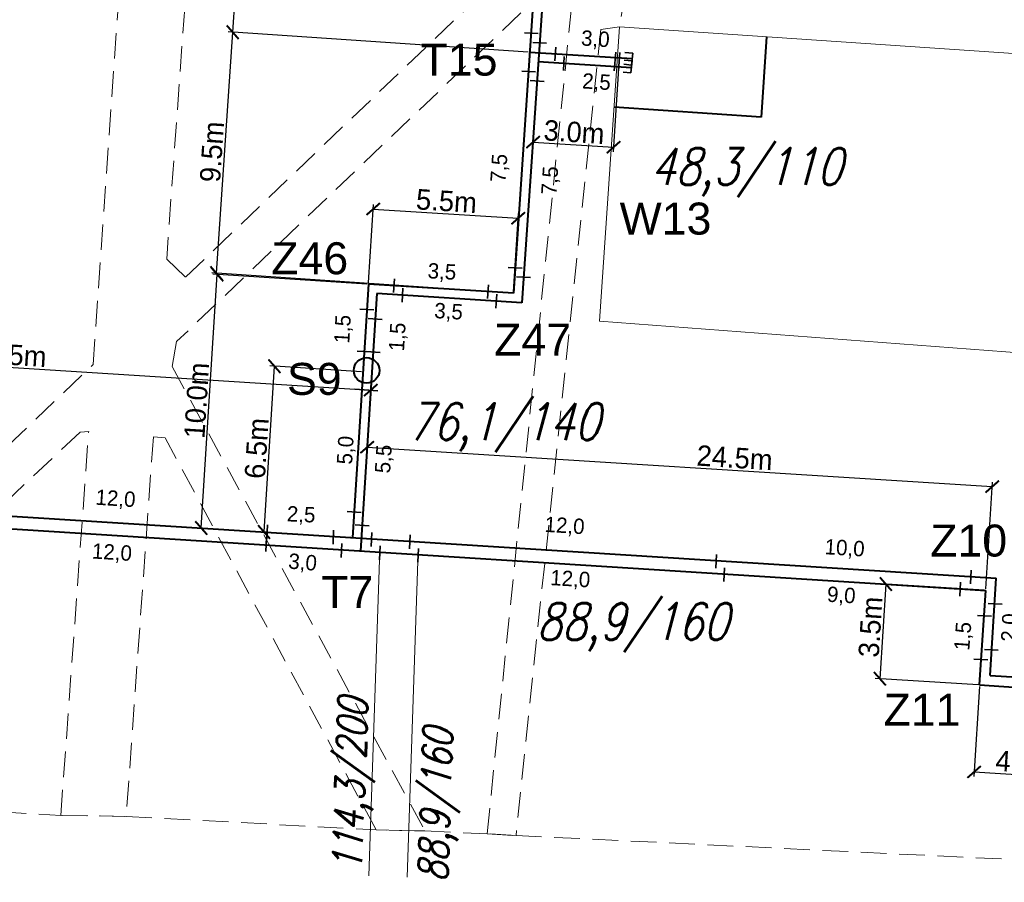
# Model space of a CAD drawing. Extents: x 6567519 to 6569315, y 5583523 to 5585607.
# Tile 30 of 67: x 6568470 to 6568508, y 5584075 to 5584109. Entities that reach past the tile are written whole.
import ezdxf
from ezdxf.enums import TextEntityAlignment as Align

# ---------------------------------------------------------------- set-up
doc = ezdxf.new("R2010")
doc.units = 0
doc.header["$PDSIZE"] = 0.75
doc.linetypes.add('GAK', pattern=[3.5, 2, -0.7, 0.1, -0.7])
doc.linetypes.add('PRZER2-1', pattern=[3, 2, -1])
doc.layers.get('0').update_dxf_attribs({"linetype": 'CONTINUOUS', "lineweight": 13})
doc.layers.get('Defpoints').update_dxf_attribs({"linetype": 'CONTINUOUS'})
for name, color, linetype, lineweight in [('alarm', 51, 'CONTINUOUS', 50), ('GESBZO', 7, 'CONTINUOUS', 50), ('GSSKOD', 7, 'PRZER2-1', 18), ('siec', 7, 'GAK', 70)]:
    doc.layers.add(name, color=color, linetype=linetype, lineweight=lineweight)
doc.styles.add('GEO-INFO', font='arial.ttf')
doc.styles.add('UZBROJENIE', font='SIMPLEX.shx', dxfattribs={"width": 0.8, "oblique": 15.00003, "height": 0.9})
doc.dimstyles.new('Kopia Standard', dxfattribs={"dimtxt": 0.6, "dimasz": 0.5, "dimexe": 0.18, "dimexo": 0.0625, "dimgap": 0.09, "dimtad": 1, "dimdec": 1, "dimrnd": 0.5, "dimzin": 0, "dimtxsty": 'Standard', "dimblk": 'ARCHTICK', "dimcen": 0.09, "dimse1": 1, "dimse2": 1, "dimsd1": 1, "dimsd2": 1, "dimadec": 0, "dimazin": 0, "dimtfac": 1, "dimtdec": 1, "dimtofl": 0, "dimtmove": 0, "dimatfit": 3, "dimfxl": 0, "dimtolj": 1, "dimtzin": 0, "dimarcsym": 0})
doc.dimstyles.new('Kopii (2) z Standard', dxfattribs={"dimtxt": 0.8, "dimasz": 0.5, "dimexe": 0.18, "dimexo": 0.0625, "dimgap": 0.09, "dimtad": 1, "dimdec": 1, "dimrnd": 0.5, "dimzin": 0, "dimdsep": 46, "dimtxsty": 'Standard', "dimblk": 'ARCHTICK', "dimcen": 0.09, "dimadec": 0, "dimazin": 0, "dimtfac": 1, "dimtdec": 1, "dimtofl": 0, "dimtmove": 0, "dimatfit": 3, "dimfxl": 0, "dimtolj": 1, "dimtzin": 0, "dimarcsym": 0})

# ---------------------------------------------------------------- blocks, each defined once
blk = doc.blocks.new('_ArchTick')
at = {"color": 0, "linetype": 'ByBlock', "const_width": 0.15}
blk.add_lwpolyline([(-0.5, -0.5), (0.5, 0.5)], dxfattribs=at)
blk = doc.blocks.new('*D96')
at = {"layer": 'Defpoints', "color": 0, "linetype": 'ByBlock', "lineweight": 20}
for p in [(6568483.58, 5584094.564), (6568454.796, 5584090.065), (6568483.183, 5584088.273)]:
    blk.add_point(p, dxfattribs=at)
at = {"layer": 'siec', "color": 0, "linetype": 'ByBlock', "lineweight": -2}
for p, q in [((6568454.8, 5584090.127), (6568455.205, 5584096.536)), ((6568455.193, 5584096.357), (6568483.58, 5584094.564)), ((6568483.187, 5584088.335), (6568483.592, 5584094.744))]:
    blk.add_line(p, q, dxfattribs=at)
at = {"layer": 'siec', "color": 0, "linetype": 'ByBlock', "lineweight": -2, "xscale": 0.5, "yscale": 0.5, "zscale": 0.5}
for p, rotation in [((6568455.193, 5584096.357), 176.3873446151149), ((6568483.58, 5584094.564), 356.3873446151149)]:
    blk.add_blockref('_ArchTick', p, dxfattribs=dict(at, rotation=rotation))
at = {"layer": 'siec', "color": 0, "linetype": 'ByBlock', "lineweight": 20, "insert": (6568469.418, 5584095.95), "char_height": 0.8, "attachment_point": 5, "rotation": 356.3873}
blk.add_mtext('\\A1;28.5m', dxfattribs=at)
blk = doc.blocks.new('*D97')
at = {"layer": 'Defpoints', "color": 0, "linetype": 'ByBlock', "lineweight": 20}
for p in [(6568477.579, 5584099.084), (6568483.493, 5584098.71), (6568482.865, 5584088.796)]:
    blk.add_point(p, dxfattribs=at)
at = {"layer": 'siec', "color": 0, "linetype": 'ByBlock', "lineweight": -2}
for p, q in [((6568483.431, 5584098.713), (6568477.399, 5584099.095)), ((6568476.951, 5584089.17), (6568477.579, 5584099.084)), ((6568482.803, 5584088.799), (6568476.771, 5584089.181))]:
    blk.add_line(p, q, dxfattribs=at)
at = {"layer": 'siec', "color": 0, "linetype": 'ByBlock', "lineweight": -2, "xscale": 0.5, "yscale": 0.5, "zscale": 0.5}
for p, rotation in [((6568477.579, 5584099.084), 86.377776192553), ((6568476.951, 5584089.17), 266.377776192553)]:
    blk.add_blockref('_ArchTick', p, dxfattribs=dict(at, rotation=rotation))
at = {"layer": 'siec', "color": 0, "linetype": 'ByBlock', "lineweight": 20, "insert": (6568476.776, 5584094.158), "char_height": 0.8, "attachment_point": 5, "rotation": 86.3778}
blk.add_mtext('\\A1;10.0m', dxfattribs=at)
blk = doc.blocks.new('*D98')
at = {"layer": 'Defpoints', "color": 0, "linetype": 'ByBlock', "lineweight": 20}
for p in [(6568489.347, 5584101.287), (6568483.491, 5584098.71), (6568489.161, 5584098.351)]:
    blk.add_point(p, dxfattribs=at)
at = {"layer": 'siec', "color": 0, "linetype": 'ByBlock', "lineweight": -2}
for p, q in [((6568483.495, 5584098.772), (6568483.689, 5584101.825)), ((6568483.677, 5584101.646), (6568489.347, 5584101.287)), ((6568489.165, 5584098.413), (6568489.358, 5584101.467))]:
    blk.add_line(p, q, dxfattribs=at)
at = {"layer": 'siec', "color": 0, "linetype": 'ByBlock', "lineweight": -2, "xscale": 0.5, "yscale": 0.5, "zscale": 0.5}
for p, rotation in [((6568483.677, 5584101.646), 176.3777761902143), ((6568489.347, 5584101.287), 356.3777761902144)]:
    blk.add_blockref('_ArchTick', p, dxfattribs=dict(at, rotation=rotation))
at = {"layer": 'siec', "color": 0, "linetype": 'ByBlock', "lineweight": 20, "insert": (6568486.543, 5584101.955), "char_height": 0.8, "attachment_point": 5, "rotation": 356.3778}
blk.add_mtext('\\A1;5.5m', dxfattribs=at)
blk = doc.blocks.new('*D99')
at = {"layer": 'Defpoints', "color": 0, "linetype": 'ByBlock', "lineweight": 20}
for p in [(6568478.182, 5584108.561), (6568489.8, 5584107.773), (6568489.161, 5584098.351)]:
    blk.add_point(p, dxfattribs=at)
at = {"layer": 'siec', "color": 0, "linetype": 'ByBlock', "lineweight": -2}
for p, q in [((6568477.543, 5584099.139), (6568478.182, 5584108.561)), ((6568489.738, 5584107.777), (6568478.003, 5584108.573)), ((6568489.099, 5584098.355), (6568477.364, 5584099.151))]:
    blk.add_line(p, q, dxfattribs=at)
at = {"layer": 'siec', "color": 0, "linetype": 'ByBlock', "lineweight": -2, "xscale": 0.5, "yscale": 0.5, "zscale": 0.5}
for p, rotation in [((6568478.182, 5584108.561), 86.11779016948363), ((6568477.543, 5584099.139), 266.1177901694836)]:
    blk.add_blockref('_ArchTick', p, dxfattribs=dict(at, rotation=rotation))
at = {"layer": 'siec', "color": 0, "linetype": 'ByBlock', "lineweight": 20, "insert": (6568477.374, 5584103.883), "char_height": 0.8, "attachment_point": 5, "rotation": 86.1178}
blk.add_mtext('\\A1;9.5m', dxfattribs=at)
blk = doc.blocks.new('*D100')
at = {"layer": 'Defpoints', "color": 0, "linetype": 'ByBlock', "lineweight": 20}
for p in [(6568490.128, 5584107.401), (6568493.275, 5584107.201), (6568493.075, 5584104.065)]:
    blk.add_point(p, dxfattribs=at)
at = {"layer": 'siec', "color": 0, "linetype": 'ByBlock', "lineweight": -2}
for p, q in [((6568490.124, 5584107.339), (6568489.916, 5584104.085)), ((6568493.271, 5584107.138), (6568493.064, 5584103.885)), ((6568489.928, 5584104.265), (6568493.075, 5584104.065))]:
    blk.add_line(p, q, dxfattribs=at)
at = {"layer": 'siec', "color": 0, "linetype": 'ByBlock', "lineweight": -2, "xscale": 0.5, "yscale": 0.5, "zscale": 0.5}
for p, rotation in [((6568489.928, 5584104.265), 176.3560712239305), ((6568493.075, 5584104.065), 356.3560712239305)]:
    blk.add_blockref('_ArchTick', p, dxfattribs=dict(at, rotation=rotation))
at = {"layer": 'siec', "color": 0, "linetype": 'ByBlock', "lineweight": 20, "insert": (6568491.533, 5584104.654), "char_height": 0.8, "attachment_point": 5, "rotation": 356.3561}
blk.add_mtext('\\A1;3.0m', dxfattribs=at)
blk = doc.blocks.new('*D101')
at = {"layer": 'Defpoints', "color": 0, "linetype": 'ByBlock', "lineweight": 20}
for p in [(6568507.882, 5584090.787), (6568483.183, 5584088.273), (6568507.626, 5584086.73)]:
    blk.add_point(p, dxfattribs=at)
at = {"layer": 'siec', "color": 0, "linetype": 'ByBlock', "lineweight": -2}
for p, q in [((6568483.187, 5584088.335), (6568483.451, 5584092.51)), ((6568483.439, 5584092.33), (6568507.882, 5584090.787)), ((6568507.63, 5584086.792), (6568507.893, 5584090.967))]:
    blk.add_line(p, q, dxfattribs=at)
at = {"layer": 'siec', "color": 0, "linetype": 'ByBlock', "lineweight": -2, "xscale": 0.5, "yscale": 0.5, "zscale": 0.5}
for p, rotation in [((6568483.439, 5584092.33), 176.387344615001), ((6568507.882, 5584090.787), 356.387344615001)]:
    blk.add_blockref('_ArchTick', p, dxfattribs=dict(at, rotation=rotation))
at = {"layer": 'siec', "color": 0, "linetype": 'ByBlock', "lineweight": 20, "insert": (6568497.81, 5584091.914), "char_height": 0.8, "attachment_point": 5, "rotation": 356.3873}
blk.add_mtext('\\A1;24.5m', dxfattribs=at)
blk = doc.blocks.new('*D102')
at = {"layer": 'Defpoints', "color": 0, "linetype": 'ByBlock', "lineweight": 20}
for p in [(6568507.626, 5584086.73), (6568503.487, 5584083.275), (6568507.392, 5584083.029)]:
    blk.add_point(p, dxfattribs=at)
at = {"layer": 'siec', "color": 0, "linetype": 'ByBlock', "lineweight": -2}
for p, q in [((6568503.721, 5584086.976), (6568503.487, 5584083.275)), ((6568507.563, 5584086.734), (6568503.541, 5584086.987)), ((6568507.33, 5584083.033), (6568503.307, 5584083.287))]:
    blk.add_line(p, q, dxfattribs=at)
at = {"layer": 'siec', "color": 0, "linetype": 'ByBlock', "lineweight": -2, "xscale": 0.5, "yscale": 0.5, "zscale": 0.5}
for p, rotation in [((6568503.721, 5584086.976), 86.38734461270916), ((6568503.487, 5584083.275), 266.3873446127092)]:
    blk.add_blockref('_ArchTick', p, dxfattribs=dict(at, rotation=rotation))
at = {"layer": 'siec', "color": 0, "linetype": 'ByBlock', "lineweight": 20, "insert": (6568503.124, 5584085.297), "char_height": 0.8, "attachment_point": 5, "rotation": 86.3873}
blk.add_mtext('\\A1;3.5m', dxfattribs=at)
blk = doc.blocks.new('*D103')
at = {"layer": 'Defpoints', "color": 0, "linetype": 'ByBlock', "lineweight": 20}
for p in [(6568507.388, 5584083.029), (6568511.38, 5584082.777), (6568511.165, 5584079.376)]:
    blk.add_point(p, dxfattribs=at)
at = {"layer": 'siec', "color": 0, "linetype": 'ByBlock', "lineweight": -2}
for p, q in [((6568507.384, 5584082.967), (6568507.162, 5584079.448)), ((6568511.376, 5584082.715), (6568511.154, 5584079.196)), ((6568507.173, 5584079.628), (6568511.165, 5584079.376))]:
    blk.add_line(p, q, dxfattribs=at)
at = {"layer": 'siec', "color": 0, "linetype": 'ByBlock', "lineweight": -2, "xscale": 0.5, "yscale": 0.5, "zscale": 0.5}
for p, rotation in [((6568507.173, 5584079.628), 176.3873446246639), ((6568511.165, 5584079.376), 356.3873446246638)]:
    blk.add_blockref('_ArchTick', p, dxfattribs=dict(at, rotation=rotation))
at = {"layer": 'siec', "color": 0, "linetype": 'ByBlock', "lineweight": 20, "insert": (6568509.2, 5584079.991), "char_height": 0.8, "attachment_point": 5, "rotation": 356.3873}
blk.add_mtext('\\A1;4.0m', dxfattribs=at)
blk = doc.blocks.new('*D314')
at = {"layer": 'Defpoints', "color": 0, "linetype": 'ByBlock', "lineweight": 20}
for p in [(6568482.132, 5584089.15), (6568479.529, 5584089.007), (6568482.12, 5584088.886)]:
    blk.add_point(p, dxfattribs=at)
at = {"layer": 'siec', "color": 0, "linetype": 'ByBlock', "lineweight": 20, "insert": (6568480.857, 5584089.65), "char_height": 0.6, "attachment_point": 5, "rotation": 357.3376}
blk.add_mtext('\\A1;2,5', dxfattribs=at)
blk = doc.blocks.new('*D315')
at = {"layer": 'Defpoints', "color": 0, "linetype": 'ByBlock', "lineweight": 20}
for p in [(6568479.494, 5584088.525), (6568482.434, 5584088.291), (6568482.349, 5584087.228)]:
    blk.add_point(p, dxfattribs=at)
at = {"layer": 'siec', "color": 0, "linetype": 'ByBlock', "lineweight": 20, "insert": (6568480.914, 5584087.784), "char_height": 0.6, "attachment_point": 5, "rotation": 355.4366}
blk.add_mtext('\\A1;3,0', dxfattribs=at)
blk = doc.blocks.new('*D316')
at = {"layer": 'Defpoints', "color": 0, "linetype": 'ByBlock', "lineweight": 20}
for p in [(6568467.517, 5584089.282), (6568479.493, 5584088.506), (6568467.442, 5584088.121)]:
    blk.add_point(p, dxfattribs=at)
at = {"layer": 'siec', "color": 0, "linetype": 'ByBlock', "lineweight": 20, "insert": (6568473.458, 5584088.172), "char_height": 0.6, "attachment_point": 5, "rotation": 356.2938}
blk.add_mtext('\\A1;12,0', dxfattribs=at)
blk = doc.blocks.new('*D317')
at = {"layer": 'Defpoints', "color": 0, "linetype": 'ByBlock', "lineweight": 20}
for p in [(6568467.553, 5584089.78), (6568479.557, 5584089.45), (6568479.529, 5584089.007)]:
    blk.add_point(p, dxfattribs=at)
at = {"layer": 'siec', "color": 0, "linetype": 'ByBlock', "lineweight": 20, "insert": (6568473.598, 5584090.276), "char_height": 0.6, "attachment_point": 5, "rotation": 356.3071}
blk.add_mtext('\\A1;12,0', dxfattribs=at)
blk = doc.blocks.new('*D320')
at = {"layer": 'Defpoints', "color": 0, "linetype": 'ByBlock', "lineweight": 20}
for p in [(6568483.231, 5584094.578), (6568482.936, 5584089.793), (6568482.952, 5584089.792)]:
    blk.add_point(p, dxfattribs=at)
at = {"layer": 'siec', "color": 0, "linetype": 'ByBlock', "lineweight": 20, "insert": (6568482.636, 5584092.212), "char_height": 0.6, "attachment_point": 5, "rotation": 86.6748}
blk.add_mtext('\\A1;5,0', dxfattribs=at)
blk = doc.blocks.new('*D321')
at = {"layer": 'Defpoints', "color": 0, "linetype": 'ByBlock', "lineweight": 20}
for p in [(6568483.585, 5584094.556), (6568483.246, 5584089.271), (6568484.395, 5584089.197)]:
    blk.add_point(p, dxfattribs=at)
at = {"layer": 'siec', "color": 0, "linetype": 'ByBlock', "lineweight": 20, "insert": (6568484.126, 5584091.868), "char_height": 0.6, "attachment_point": 5, "rotation": 86.3353}
blk.add_mtext('\\A1;5,5', dxfattribs=at)
blk = doc.blocks.new('*D322')
at = {"layer": 'Defpoints', "color": 0, "linetype": 'ByBlock', "lineweight": 20}
for p in [(6568483.429, 5584097.717), (6568482.92, 5584096.099), (6568483.333, 5584096.075)]:
    blk.add_point(p, dxfattribs=at)
at = {"layer": 'siec', "color": 0, "linetype": 'ByBlock', "lineweight": 20, "insert": (6568482.528, 5584096.946), "char_height": 0.6, "attachment_point": 5, "rotation": 86.6748}
blk.add_mtext('\\A1;1,5', dxfattribs=at)
blk = doc.blocks.new('*D323')
at = {"layer": 'Defpoints', "color": 0, "linetype": 'ByBlock', "lineweight": 20}
for p in [(6568483.756, 5584097.346), (6568483.681, 5584096.053), (6568485.071, 5584095.972)]:
    blk.add_point(p, dxfattribs=at)
at = {"layer": 'siec', "color": 0, "linetype": 'ByBlock', "lineweight": 20, "insert": (6568484.669, 5584096.644), "char_height": 0.6, "attachment_point": 5, "rotation": 86.6748}
blk.add_mtext('\\A1;1,5', dxfattribs=at)
blk = doc.blocks.new('*D324')
at = {"layer": 'Defpoints', "color": 0, "linetype": 'ByBlock', "lineweight": 20}
for p in [(6568484.49, 5584098.623), (6568488.163, 5584098.409), (6568488.174, 5584098.603)]:
    blk.add_point(p, dxfattribs=at)
at = {"layer": 'siec', "color": 0, "linetype": 'ByBlock', "lineweight": 20, "insert": (6568486.363, 5584099.15), "char_height": 0.6, "attachment_point": 5, "rotation": 356.6635}
blk.add_mtext('\\A1;3,5', dxfattribs=at)
blk = doc.blocks.new('*D325')
at = {"layer": 'Defpoints', "color": 0, "linetype": 'ByBlock', "lineweight": 20}
for p in [(6568484.818, 5584098.275), (6568488.491, 5584098.061), (6568488.432, 5584097.048)]:
    blk.add_point(p, dxfattribs=at)
at = {"layer": 'siec', "color": 0, "linetype": 'ByBlock', "lineweight": 20, "insert": (6568486.621, 5584097.594), "char_height": 0.6, "attachment_point": 5, "rotation": 356.6635}
blk.add_mtext('\\A1;3,5', dxfattribs=at)
blk = doc.blocks.new('*D326')
at = {"layer": 'Defpoints', "color": 0, "linetype": 'ByBlock', "lineweight": 20}
for p in [(6568490.8, 5584107.709), (6568493.853, 5584107.714), (6568493.839, 5584107.51)]:
    blk.add_point(p, dxfattribs=at)
at = {"layer": 'siec', "color": 0, "linetype": 'ByBlock', "lineweight": 20, "insert": (6568492.362, 5584108.252), "char_height": 0.6, "attachment_point": 5, "rotation": 356.253}
blk.add_mtext('\\A1;3,0', dxfattribs=at)
blk = doc.blocks.new('*D327')
at = {"layer": 'Defpoints', "color": 0, "linetype": 'ByBlock', "lineweight": 20}
for p in [(6568491.127, 5584107.338), (6568493.77, 5584107.169), (6568493.699, 5584106.051)]:
    blk.add_point(p, dxfattribs=at)
at = {"layer": 'siec', "color": 0, "linetype": 'ByBlock', "lineweight": 20, "insert": (6568492.405, 5584106.574), "char_height": 0.6, "attachment_point": 5, "rotation": 356.3479}
blk.add_mtext('\\A1;2,5', dxfattribs=at)
blk = doc.blocks.new('*D328')
at = {"layer": 'Defpoints', "color": 0, "linetype": 'ByBlock', "lineweight": 20}
for p in [(6568489.75, 5584107.024), (6568488.82, 5584099.376), (6568489.224, 5584099.349)]:
    blk.add_point(p, dxfattribs=at)
at = {"layer": 'siec', "color": 0, "linetype": 'ByBlock', "lineweight": 20, "insert": (6568488.644, 5584103.244), "char_height": 0.6, "attachment_point": 5, "rotation": 86.0828}
blk.add_mtext('\\A1;7,5', dxfattribs=at)
blk = doc.blocks.new('*D329')
at = {"layer": 'Defpoints', "color": 0, "linetype": 'ByBlock', "lineweight": 20}
for p in [(6568490.085, 5584106.652), (6568491.338, 5584106.565), (6568489.551, 5584098.977)]:
    blk.add_point(p, dxfattribs=at)
at = {"layer": 'siec', "color": 0, "linetype": 'ByBlock', "lineweight": 20, "insert": (6568490.632, 5584102.758), "char_height": 0.6, "attachment_point": 5, "rotation": 86.0248}
blk.add_mtext('\\A1;7,5', dxfattribs=at)
blk = doc.blocks.new('*D330')
at = {"layer": 'Defpoints', "color": 0, "linetype": 'ByBlock', "lineweight": 20}
for p in [(6568485.112, 5584088.654), (6568497.119, 5584088.399), (6568497.088, 5584087.898)]:
    blk.add_point(p, dxfattribs=at)
at = {"layer": 'siec', "color": 0, "linetype": 'ByBlock', "lineweight": 20, "insert": (6568491.159, 5584089.216), "char_height": 0.6, "attachment_point": 5, "rotation": 356.3873}
blk.add_mtext('\\A1;12,0', dxfattribs=at)
blk = doc.blocks.new('*D331')
at = {"layer": 'Defpoints', "color": 0, "linetype": 'ByBlock', "lineweight": 20}
for p in [(6568485.428, 5584088.102), (6568497.406, 5584087.375), (6568497.342, 5584086.333)]:
    blk.add_point(p, dxfattribs=at)
at = {"layer": 'siec', "color": 0, "linetype": 'ByBlock', "lineweight": 20, "insert": (6568491.38, 5584087.135), "char_height": 0.6, "attachment_point": 5, "rotation": 356.5275}
blk.add_mtext('\\A1;12,0', dxfattribs=at)
blk = doc.blocks.new('*D334')
at = {"layer": 'Defpoints', "color": 0, "linetype": 'ByBlock', "lineweight": 20}
for p in [(6568497.086, 5584087.868), (6568507.061, 5584087.603), (6568507.041, 5584087.269)]:
    blk.add_point(p, dxfattribs=at)
at = {"layer": 'siec', "color": 0, "linetype": 'ByBlock', "lineweight": 20, "insert": (6568502.11, 5584088.342), "char_height": 0.6, "attachment_point": 5, "rotation": 356.5559}
blk.add_mtext('\\A1;10,0', dxfattribs=at)
blk = doc.blocks.new('*D335')
at = {"layer": 'Defpoints', "color": 0, "linetype": 'ByBlock', "lineweight": 20}
for p in [(6568497.406, 5584087.375), (6568506.627, 5584086.793), (6568506.562, 5584085.767)]:
    blk.add_point(p, dxfattribs=at)
at = {"layer": 'siec', "color": 0, "linetype": 'ByBlock', "lineweight": 20, "insert": (6568501.979, 5584086.497), "char_height": 0.6, "attachment_point": 5, "rotation": 356.3873}
blk.add_mtext('\\A1;9,0', dxfattribs=at)
blk = doc.blocks.new('*D336')
at = {"layer": 'Defpoints', "color": 0, "linetype": 'ByBlock', "lineweight": 20}
for p in [(6568507.581, 5584085.731), (6568507.157, 5584084.051), (6568507.452, 5584084.029)]:
    blk.add_point(p, dxfattribs=at)
at = {"layer": 'siec', "color": 0, "linetype": 'ByBlock', "lineweight": 20, "insert": (6568506.782, 5584084.935), "char_height": 0.6, "attachment_point": 5, "rotation": 85.6837}
blk.add_mtext('\\A1;1,5', dxfattribs=at)
blk = doc.blocks.new('*D337')
at = {"layer": 'Defpoints', "color": 0, "linetype": 'ByBlock', "lineweight": 20}
for p in [(6568507.994, 5584086.207), (6568507.899, 5584084.403), (6568508.997, 5584084.346)]:
    blk.add_point(p, dxfattribs=at)
at = {"layer": 'siec', "color": 0, "linetype": 'ByBlock', "lineweight": 20, "insert": (6568508.605, 5584085.271), "char_height": 0.6, "attachment_point": 5, "rotation": 86.9926}
blk.add_mtext('\\A1;2,0', dxfattribs=at)
blk = doc.blocks.new('*D447')
at = {"layer": 'Defpoints', "color": 0, "linetype": 'ByBlock', "lineweight": 20}
for p in [(6568479.815, 5584095.497), (6568483.275, 5584095.279), (6568482.865, 5584088.796)]:
    blk.add_point(p, dxfattribs=at)
at = {"layer": 'siec', "color": 0, "linetype": 'ByBlock', "lineweight": -2}
for p, q in [((6568479.406, 5584089.014), (6568479.815, 5584095.497)), ((6568483.212, 5584095.283), (6568479.636, 5584095.509)), ((6568482.803, 5584088.799), (6568479.226, 5584089.025))]:
    blk.add_line(p, q, dxfattribs=at)
at = {"layer": 'siec', "color": 0, "linetype": 'ByBlock', "lineweight": -2, "xscale": 0.5, "yscale": 0.5, "zscale": 0.5}
for p, rotation in [((6568479.815, 5584095.497), 86.38734461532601), ((6568479.406, 5584089.014), 266.387344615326)]:
    blk.add_blockref('_ArchTick', p, dxfattribs=dict(at, rotation=rotation))
at = {"layer": 'siec', "color": 0, "linetype": 'ByBlock', "lineweight": 20, "insert": (6568479.122, 5584092.286), "char_height": 0.8, "attachment_point": 5, "rotation": 86.3873}
blk.add_mtext('\\A1;6.5m', dxfattribs=at)
blk = doc.blocks.new('*D448')
at = {"layer": 'Defpoints', "color": 0, "linetype": 'ByBlock', "lineweight": 20}
for p in [(6568478.561, 5584114.146), (6568490.179, 5584113.357), (6568489.8, 5584107.773)]:
    blk.add_point(p, dxfattribs=at)
at = {"layer": 'siec', "color": 0, "linetype": 'ByBlock', "lineweight": -2}
for p, q in [((6568478.182, 5584108.561), (6568478.561, 5584114.146)), ((6568490.117, 5584113.362), (6568478.382, 5584114.158)), ((6568489.738, 5584107.777), (6568478.003, 5584108.573))]:
    blk.add_line(p, q, dxfattribs=at)
at = {"layer": 'siec', "color": 0, "linetype": 'ByBlock', "lineweight": -2, "xscale": 0.5, "yscale": 0.5, "zscale": 0.5}
for p, rotation in [((6568478.561, 5584114.146), 86.11779018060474), ((6568478.182, 5584108.561), 266.1177901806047)]:
    blk.add_blockref('_ArchTick', p, dxfattribs=dict(at, rotation=rotation))
at = {"layer": 'siec', "color": 0, "linetype": 'ByBlock', "lineweight": 20, "insert": (6568477.883, 5584111.387), "char_height": 0.8, "attachment_point": 5, "rotation": 86.1178}
blk.add_mtext('\\A1;5.5m', dxfattribs=at)
blk = doc.blocks.new('*D466')
at = {"layer": 'Defpoints', "color": 0, "linetype": 'ByBlock', "lineweight": 20}
for p in [(6568490.129, 5584112.609), (6568489.337, 5584108.556), (6568489.851, 5584108.521)]:
    blk.add_point(p, dxfattribs=at)
at = {"layer": 'siec', "color": 0, "linetype": 'ByBlock', "lineweight": 20, "insert": (6568489.037, 5584110.63), "char_height": 0.6, "attachment_point": 5, "rotation": 86.1178}
blk.add_mtext('\\A1;4,0', dxfattribs=at)
blk = doc.blocks.new('*D467')
at = {"layer": 'Defpoints', "color": 0, "linetype": 'ByBlock', "lineweight": 20}
for p in [(6568490.451, 5584112.238), (6568490.178, 5584108.149), (6568491.557, 5584108.058)]:
    blk.add_point(p, dxfattribs=at)
at = {"layer": 'siec', "color": 0, "linetype": 'ByBlock', "lineweight": 20, "insert": (6568491.254, 5584110.131), "char_height": 0.6, "attachment_point": 5, "rotation": 86.188}
blk.add_mtext('\\A1;4,0', dxfattribs=at)

msp = doc.modelspace()

# ---------------------------------------------------------------- linework, layer by layer
at = {"layer": 'GESBZO', "color": 7, "linetype": 'Continuous', "lineweight": 20, "elevation": 10.18}
msp.add_lwpolyline([(6568510.47, 5584104.93), (6568530.1, 5584103.63), (6568529.29, 5584092.09), (6568509.6, 5584093.44), (6568509.79, 5584095.95), (6568492.52, 5584097.26), (6568493.31, 5584108.77), (6568510.64, 5584107.6)], close=True, dxfattribs=at)
at = {"layer": 'GSSKOD', "color": 7, "linetype": 'PRZER2-1', "lineweight": 20, "ltscale": 0.5, "elevation": 10.18}
for points in [[(6568455.29, 5584078.92), (6568472.72, 5584095.56), (6568474.7, 5584123.83), (6568473.49, 5584125.74), (6568458.66, 5584126.8)], [(6568476.52, 5584112.51), (6568475.6, 5584099.68), (6568476.34, 5584098.98), (6568490.73, 5584112.75)], [(6568493.54, 5584110.16), (6568493.31, 5584108.77), (6568492.58, 5584108.67), (6568489.26, 5584077.14), (6568488.13, 5584077.21), (6568491.62, 5584111.39), (6568475.99, 5584096.46), (6568475.81, 5584095.49), (6568485.7, 5584077.32), (6568483.79, 5584077.36), (6568475.54, 5584092.7), (6568475.08, 5584092.74), (6568474.02, 5584077.89), (6568471.46, 5584077.93), (6568472.55, 5584092.94), (6568472.22, 5584092.92), (6568457.12, 5584078.74)], [(6568391.46, 5584084.99), (6568455.29, 5584078.92), (6568457.12, 5584078.74), (6568471.46, 5584077.93), (6568474.02, 5584077.89), (6568483.79, 5584077.36), (6568485.7, 5584077.32), (6568488.13, 5584077.21), (6568489.26, 5584077.14), (6568512.66, 5584076.01), (6568514.706, 5584075.918), (6568538.01, 5584074.87), (6568539.27, 5584076.24), (6568539.96, 5584083.71), (6568542.58, 5584083.57), (6568549.84, 5584083.1), (6568553.2, 5584082.92), (6568553.49, 5584082.73), (6568553.36, 5584075.15)]]:
    msp.add_lwpolyline(points, dxfattribs=at)
at = {"layer": 'siec', "linetype": 'ByBlock', "lineweight": 40}
for p, q in [((6568490.336, 5584115.662), (6568489.161, 5584098.351)), ((6568490.707, 5584115.935), (6568489.488, 5584097.979)), ((6568499.056, 5584108.382), (6568498.843, 5584105.239)), ((6568493.804, 5584107.518), (6568489.8, 5584107.773)), ((6568493.77, 5584107.169), (6568490.128, 5584107.401)), ((6568498.843, 5584105.239), (6568493.095, 5584105.634)), ((6568483.491, 5584098.71), (6568482.865, 5584088.796)), ((6568489.161, 5584098.351), (6568483.491, 5584098.71)), ((6568483.819, 5584098.338), (6568483.183, 5584088.273)), ((6568489.488, 5584097.979), (6568483.819, 5584098.338)), ((6568449.115, 5584090.926), (6568508.039, 5584087.206)), ((6568449.581, 5584090.394), (6568507.626, 5584086.73)), ((6568507.795, 5584083.406), (6568508.039, 5584087.206)), ((6568507.388, 5584083.029), (6568507.626, 5584086.73)), ((6568507.795, 5584083.406), (6568511.006, 5584083.203)), ((6568507.388, 5584083.029), (6568511.38, 5584082.777))]:
    msp.add_line(p, q, dxfattribs=at)
at = {"layer": 'siec', "color": 0, "linetype": 'Continuous', "lineweight": 35}
for p, q in [((6568489.588, 5584108.536), (6568490.13, 5584108.505)), ((6568489.915, 5584108.165), (6568490.457, 5584108.133)), ((6568490.784, 5584107.438), (6568490.816, 5584107.98)), ((6568491.111, 5584107.067), (6568491.143, 5584107.609)), ((6568489.486, 5584107.04), (6568490.028, 5584107.008)), ((6568489.814, 5584106.668), (6568490.356, 5584106.637)), ((6568488.953, 5584099.364), (6568489.495, 5584099.333)), ((6568484.475, 5584098.375), (6568484.507, 5584098.917)), ((6568489.28, 5584098.993), (6568489.822, 5584098.962)), ((6568484.802, 5584098.004), (6568484.834, 5584098.546)), ((6568488.147, 5584098.143), (6568488.179, 5584098.685)), ((6568488.474, 5584097.772), (6568488.506, 5584098.314)), ((6568483.158, 5584097.733), (6568483.7, 5584097.701)), ((6568483.485, 5584097.362), (6568484.027, 5584097.33)), ((6568483.054, 5584096.091), (6568483.596, 5584096.06)), ((6568483.403, 5584096.069), (6568483.945, 5584096.038)), ((6568482.96, 5584094.594), (6568483.502, 5584094.563)), ((6568483.314, 5584094.572), (6568483.856, 5584094.54)), ((6568482.657, 5584089.809), (6568483.199, 5584089.778)), ((6568479.517, 5584088.752), (6568479.542, 5584089.295)), ((6568482.104, 5584088.542), (6568482.129, 5584089.085)), ((6568482.975, 5584089.287), (6568483.517, 5584089.255)), ((6568479.481, 5584088.254), (6568479.506, 5584088.797)), ((6568483.601, 5584088.448), (6568483.626, 5584088.99)), ((6568485.098, 5584088.353), (6568485.123, 5584088.896)), ((6568482.421, 5584088.02), (6568482.447, 5584088.562)), ((6568483.918, 5584087.925), (6568483.944, 5584088.467)), ((6568485.415, 5584087.831), (6568485.441, 5584088.373)), ((6568497.074, 5584087.597), (6568497.099, 5584088.139)), ((6568497.392, 5584087.074), (6568497.417, 5584087.617)), ((6568507.027, 5584086.982), (6568507.053, 5584087.525)), ((6568506.614, 5584086.506), (6568506.639, 5584087.048)), ((6568507.723, 5584086.221), (6568508.265, 5584086.193)), ((6568507.31, 5584085.745), (6568507.852, 5584085.716)), ((6568507.575, 5584084.42), (6568508.117, 5584084.392)), ((6568507.168, 5584084.043), (6568507.71, 5584084.015))]:
    msp.add_line(p, q, dxfattribs=at)
at = {"layer": 'siec', "color": 0, "linetype": 'ByBlock', "lineweight": 35}
for p, q in [((6568493.163, 5584107.78), (6568493.101, 5584107.057)), ((6568493.324, 5584107.771), (6568493.262, 5584107.047)), ((6568493.519, 5584107.773), (6568493.827, 5584107.742)), ((6568493.781, 5584107.277), (6568493.827, 5584107.742)), ((6568493.474, 5584107.308), (6568493.781, 5584107.277)), ((6568493.49, 5584107.467), (6568493.797, 5584107.437)), ((6568493.751, 5584106.972), (6568493.797, 5584107.437)), ((6568493.444, 5584107.002), (6568493.751, 5584106.972))]:
    msp.add_line(p, q, dxfattribs=at)
at = {"layer": 'siec', "color": 0, "linetype": 'Continuous', "lineweight": 20}
for p, q in [((6568483.918, 5584087.925), (6568483.501, 5584075.569)), ((6568485.417, 5584087.869), (6568485, 5584075.513))]:
    msp.add_line(p, q, dxfattribs=at)
at = {"layer": 'siec', "color": 0, "linetype": 'ByBlock', "lineweight": 40}
msp.add_circle((6568483.417, 5584095.332), 0.5, dxfattribs=at)

# ---------------------------------------------------------------- texts
at = {"layer": 'alarm', "color": 0, "linetype": 'Continuous', "lineweight": 30, "style": 'GEO-INFO'}
for s, p in [('T15', (6568487.032, 5584107.481, 10.8)), ('W13', (6568495.105, 5584101.273, 0.62)), ('Z46', (6568481.193, 5584099.72, 0.62)), ('Z47', (6568489.909, 5584096.538, 10.8)), ('Z10', (6568506.959, 5584088.678, 1.28)), ('T7', (6568482.663, 5584086.664, -9.52)), ('Z11', (6568505.135, 5584082.063, -9.52))]:
    msp.add_text(s, height=1.25, dxfattribs=at).set_placement(p, align=Align.MIDDLE)
at = {"layer": 'alarm', "color": 0, "lineweight": 30, "style": 'UZBROJENIE', "oblique": 15, "width": 0.8}
for s, p in [('48,3/110', (6568494.51, 5584102.59)), ('76,1/140', (6568485.027, 5584092.61, 10.14)), ('88,9/160', (6568490.066, 5584084.794, 10.18))]:
    msp.add_text(s, height=1.44, dxfattribs=at).set_placement(p)
at = {"layer": 'alarm', "color": 6, "linetype": 'Continuous', "lineweight": 30, "style": 'GEO-INFO'}
msp.add_text('S9', height=1.25, dxfattribs=at).set_placement((6568481.373, 5584095.002, 10.76), align=Align.MIDDLE)
at = {"layer": 'alarm', "color": 0, "lineweight": 35, "style": 'UZBROJENIE', "oblique": 15, "width": 0.8}
for s, p in [('114,3/200', (6568483.23, 5584075.712)), ('88,9/160', (6568486.579, 5584075.32))]:
    msp.add_text(s, height=1.152, rotation=88.028, dxfattribs=at).set_placement(p)

# ---------------------------------------------------------------- dimensions: what is measured, and where the dimension line sits
at = {"layer": 'siec', "linetype": 'ByBlock', "lineweight": 20}
dim = msp.add_aligned_dim(p1=(6568489.8, 5584107.773), p2=(6568490.179, 5584113.357), distance=11.645, dimstyle='Kopii (2) z Standard', override={"dimpost": 'm'}, dxfattribs=at)
dim.commit()
dim.dimension.update_dxf_attribs({"geometry": '*D448', "text_midpoint": (6568477.883, 5584111.387)})
for p1, p2, distance, picture, middle in [((6568490.129, 5584112.609), (6568489.851, 5584108.521), -0.515, '*D466', (6568489.037, 5584110.63)), ((6568490.451, 5584112.238), (6568490.178, 5584108.149), 1.382, '*D467', (6568491.254, 5584110.131))]:
    dim = msp.add_aligned_dim(p1=p1, p2=p2, distance=distance, dimstyle='Kopia Standard', dxfattribs=at)
    dim.commit()
    dim.dimension.update_dxf_attribs({"geometry": picture, "text_midpoint": middle})
at = {"layer": 'siec', "color": 0, "linetype": 'ByBlock', "lineweight": 20}
for p1, p2, distance, dimstyle, override, picture, middle in [((6568489.161, 5584098.351), (6568489.8, 5584107.773), 11.645, 'Kopii (2) z Standard', {"dimpost": 'm'}, '*D99', (6568477.374, 5584103.883)), ((6568490.8, 5584107.709), (6568493.839, 5584107.51), 0.204, 'Kopia Standard', {"dimfxl": 1.25}, '*D326', (6568492.362, 5584108.252)), ((6568490.128, 5584107.401), (6568493.275, 5584107.201), -3.142, 'Kopii (2) z Standard', {"dimpost": 'm'}, '*D100', (6568491.533, 5584104.654)), ((6568491.127, 5584107.338), (6568493.77, 5584107.169), -1.121, 'Kopia Standard', {"dimfxl": 1.25}, '*D327', (6568492.405, 5584106.574)), ((6568489.75, 5584107.024), (6568489.224, 5584099.349), -0.404, 'Kopia Standard', {"dimfxl": 1.25}, '*D328', (6568488.644, 5584103.244)), ((6568489.551, 5584098.977), (6568490.085, 5584106.652), -1.256, 'Kopia Standard', {"dimfxl": 1.25}, '*D329', (6568490.632, 5584102.758)), ((6568483.491, 5584098.71), (6568489.161, 5584098.351), 2.942, 'Kopii (2) z Standard', {"dimpost": 'm'}, '*D98', (6568486.543, 5584101.955)), ((6568484.49, 5584098.623), (6568488.163, 5584098.409), 0.195, 'Kopia Standard', {"dimfxl": 1.25}, '*D324', (6568486.363, 5584099.15)), ((6568482.865, 5584088.796), (6568483.493, 5584098.71), 5.926, 'Kopii (2) z Standard', {"dimpost": 'm'}, '*D97', (6568476.776, 5584094.158)), ((6568484.818, 5584098.275), (6568488.491, 5584098.061), -1.015, 'Kopia Standard', {"dimfxl": 1.25}, '*D325', (6568486.621, 5584097.594)), ((6568483.429, 5584097.717), (6568483.333, 5584096.075), -0.414, 'Kopia Standard', {"dimfxl": 1.25}, '*D322', (6568482.528, 5584096.946)), ((6568483.756, 5584097.346), (6568483.681, 5584096.053), 1.392, 'Kopia Standard', {"dimfxl": 1.25}, '*D323', (6568484.669, 5584096.644)), ((6568454.796, 5584090.065), (6568483.183, 5584088.273), 6.304, 'Kopii (2) z Standard', {"dimpost": 'm'}, '*D96', (6568469.418, 5584095.95)), ((6568482.865, 5584088.796), (6568483.275, 5584095.279), 3.466, 'Kopii (2) z Standard', {"dimpost": 'm'}, '*D447', (6568479.122, 5584092.286)), ((6568483.231, 5584094.578), (6568482.952, 5584089.792), -0.017, 'Kopia Standard', {"dimfxl": 1.25}, '*D320', (6568482.636, 5584092.212)), ((6568483.585, 5584094.556), (6568483.246, 5584089.271), 1.152, 'Kopia Standard', {"dimfxl": 1.25}, '*D321', (6568484.126, 5584091.868)), ((6568467.553, 5584089.78), (6568479.529, 5584089.007), 0.444, 'Kopia Standard', {"dimfxl": 1.25}, '*D317', (6568473.598, 5584090.276)), ((6568479.529, 5584089.007), (6568482.12, 5584088.886), 0.264, 'Kopia Standard', {"dimfxl": 1.25}, '*D314', (6568480.857, 5584089.65)), ((6568485.112, 5584088.654), (6568497.088, 5584087.898), 0.502, 'Kopia Standard', {"dimfxl": 1.25}, '*D330', (6568491.159, 5584089.216)), ((6568479.493, 5584088.506), (6568467.517, 5584089.282), 1.163, 'Kopia Standard', {"dimfxl": 1.25}, '*D316', (6568473.458, 5584088.172)), ((6568497.086, 5584087.868), (6568507.041, 5584087.269), 0.335, 'Kopia Standard', {"dimfxl": 1.25}, '*D334', (6568502.11, 5584088.342)), ((6568479.494, 5584088.525), (6568482.434, 5584088.291), -1.066, 'Kopia Standard', {"dimfxl": 1.25}, '*D315', (6568480.914, 5584087.784)), ((6568485.428, 5584088.102), (6568497.406, 5584087.375), -1.044, 'Kopia Standard', {"dimfxl": 1.25}, '*D331', (6568491.38, 5584087.135)), ((6568497.406, 5584087.375), (6568506.627, 5584086.793), -1.028, 'Kopia Standard', {"dimfxl": 1.25}, '*D335', (6568501.979, 5584086.497)), ((6568507.994, 5584086.207), (6568507.899, 5584084.403), 1.099, 'Kopia Standard', {"dimfxl": 1.25}, '*D337', (6568508.605, 5584085.271)), ((6568507.581, 5584085.731), (6568507.452, 5584084.029), -0.296, 'Kopia Standard', {"dimfxl": 1.25}, '*D336', (6568506.782, 5584084.935)), ((6568507.388, 5584083.029), (6568511.38, 5584082.777), -3.408, 'Kopii (2) z Standard', {"dimpost": 'm'}, '*D103', (6568509.2, 5584079.991))]:
    dim = msp.add_aligned_dim(p1=p1, p2=p2, distance=distance, dimstyle=dimstyle, override=override, dxfattribs=at)
    dim.commit()
    dim.dimension.update_dxf_attribs({"geometry": picture, "text_midpoint": middle})
for base, p1, p2, angle, picture, middle in [((6568507.882, 5584090.787), (6568483.183, 5584088.273), (6568507.626, 5584086.73), 356.3873, '*D101', (6568497.779, 5584091.425)), ((6568503.487, 5584083.275), (6568507.626, 5584086.73), (6568507.392, 5584083.029), 266.3873, '*D102', (6568503.613, 5584085.266))]:
    dim = msp.add_linear_dim(base=base, p1=p1, p2=p2, angle=angle, dimstyle='Kopii (2) z Standard', override={"dimpost": 'm'}, dxfattribs=at)
    dim.commit()
    dim.dimension.update_dxf_attribs({"geometry": picture, "text_midpoint": middle, "dimtype": 161})

doc.saveas('drawing.dxf')
